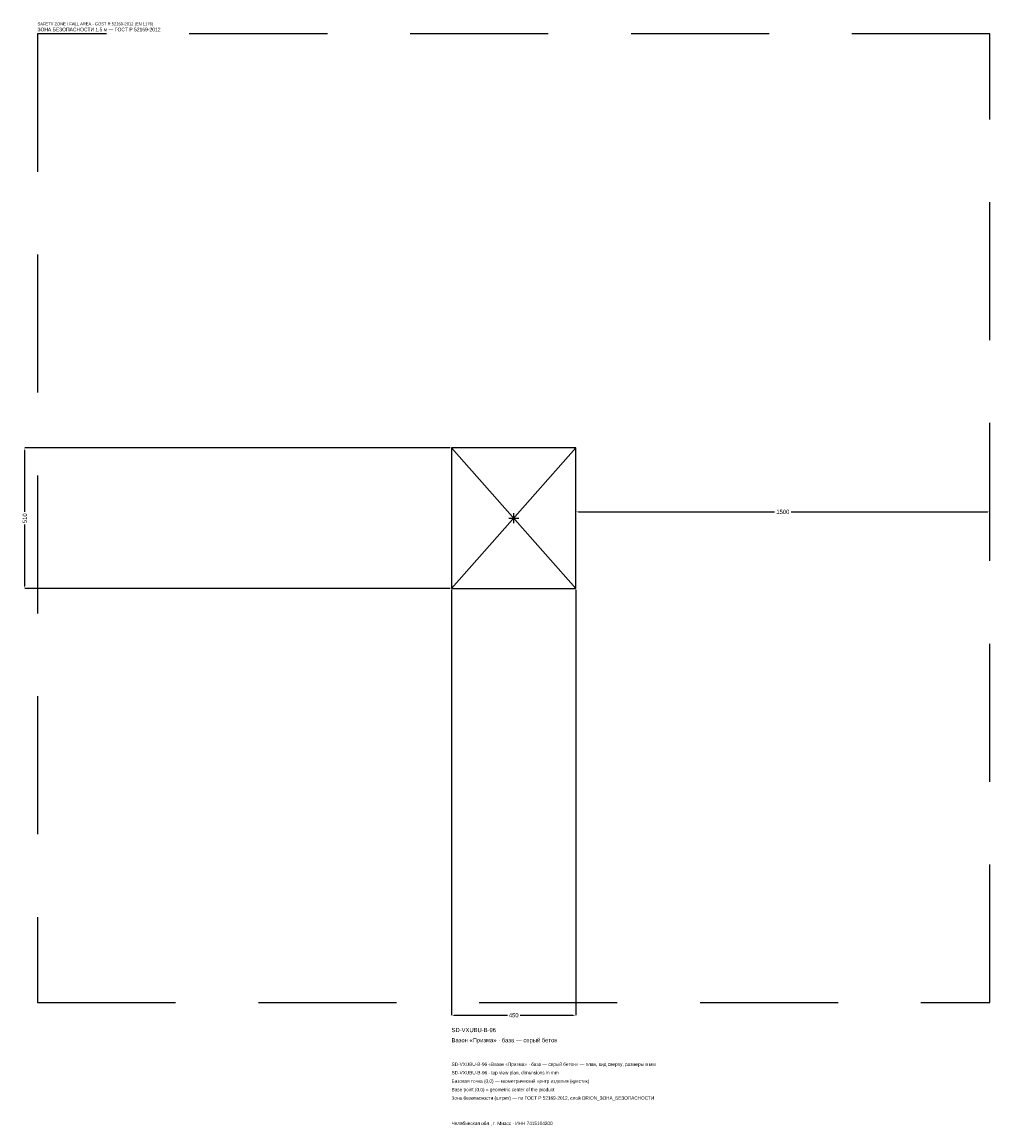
# Model space of a CAD drawing. Header units: metres. Extents: x -1781 to 1725, y -2202 to 1798.
import ezdxf

# ---------------------------------------------------------------- set-up
doc = ezdxf.new("R2010")
doc.units = ezdxf.units.M
doc.linetypes.add('DASHED', pattern=[800, 500, -300])
for name, color, linetype in [('ЗСК_ДАННЫЕ', 3, 'Continuous'), ('ЗСК_ЗОНА_БЕЗОПАСНОСТИ', 1, 'Continuous'), ('ЗСК_КОНТУР', 7, 'Continuous'), ('ЗСК_РАЗМЕРЫ', 8, 'Continuous')]:
    doc.layers.add(name, color=color, linetype=linetype)
doc.dimstyles.new('ORION', dxfattribs={"dimtxt": 15.3, "dimasz": 9.18, "dimexe": 1.25, "dimexo": 4.59, "dimtad": 1, "dimdec": 0, "dimcen": 2.5, "dimazin": 3, "dimtfac": 1, "dimtmove": 0, "dimatfit": 3})

# ---------------------------------------------------------------- blocks, each defined once
blk = doc.blocks.new('_CLOSEDFILLED')
at = {"color": 0, "linetype": 'BYBLOCK'}
blk.add_solid([(-1, 0.16), (0, 0), (-1, -0.16)], dxfattribs=at)
blk = doc.blocks.new('*D1')
for p, q in [((-225, -259.59), (-225, -1800.9)), ((225, -259.59), (225, -1800.9)), ((-215.82, -1800.9), (-22.95, -1800.9)), ((22.95, -1800.9), (215.82, -1800.9))]:
    blk.add_line(p, q)
at = {"layer": 'Defpoints'}
for p in [(-225, -255), (225, -255), (-225, -1800.9)]:
    blk.add_point(p, dxfattribs=at)
at = {"layer": 'ЗСК_РАЗМЕРЫ', "xscale": 9.18, "yscale": 9.18, "rotation": 180}
blk.add_blockref('_CLOSEDFILLED', (-225, -1800.9), dxfattribs=at)
at = {"layer": 'ЗСК_РАЗМЕРЫ', "xscale": 9.18, "yscale": 9.18}
blk.add_blockref('_CLOSEDFILLED', (225, -1800.9), dxfattribs=at)
at = {"layer": 'ЗСК_РАЗМЕРЫ', "insert": (0, -1800.9), "char_height": 15.3, "attachment_point": 5}
blk.add_mtext('450', dxfattribs=at)
blk = doc.blocks.new('*D2')
for p, q in [((-229.59, 255), (-1770.9, 255)), ((-1770.9, 22.95), (-1770.9, 245.82)), ((-1770.9, -245.82), (-1770.9, -22.95)), ((-229.59, -255), (-1770.9, -255))]:
    blk.add_line(p, q)
at = {"layer": 'Defpoints'}
for p in [(-225, 255), (-1770.9, -255), (-225, -255)]:
    blk.add_point(p, dxfattribs=at)
at = {"layer": 'ЗСК_РАЗМЕРЫ', "xscale": 9.18, "yscale": 9.18}
for p, rotation in [((-1770.9, 255), 90), ((-1770.9, -255), 270)]:
    blk.add_blockref('_CLOSEDFILLED', p, dxfattribs=dict(at, rotation=rotation))
at = {"layer": 'ЗСК_РАЗМЕРЫ', "insert": (-1770.9, 0), "char_height": 15.3, "attachment_point": 5, "rotation": 90}
blk.add_mtext('510', dxfattribs=at)
blk = doc.blocks.new('*D3')
for p, q in [((225, 4.59), (225, 22.95)), ((234.18, 22.95), (944.4, 22.95)), ((1005.6, 22.95), (1715.82, 22.95)), ((1725, 4.59), (1725, 22.95))]:
    blk.add_line(p, q)
at = {"layer": 'Defpoints'}
for p in [(225, 22.95), (225, 0), (1725, 0)]:
    blk.add_point(p, dxfattribs=at)
at = {"layer": 'ЗСК_РАЗМЕРЫ', "xscale": 9.18, "yscale": 9.18, "rotation": 180}
blk.add_blockref('_CLOSEDFILLED', (225, 22.95), dxfattribs=at)
at = {"layer": 'ЗСК_РАЗМЕРЫ', "xscale": 9.18, "yscale": 9.18}
blk.add_blockref('_CLOSEDFILLED', (1725, 22.95), dxfattribs=at)
at = {"layer": 'ЗСК_РАЗМЕРЫ', "insert": (975, 22.95), "char_height": 15.3, "attachment_point": 5}
blk.add_mtext('1500', dxfattribs=at)
blk = doc.blocks.new('ОРИОН SD-VXUBU-B-96 Вазон Призма · база — серый бетон')
at = {"layer": 'ЗСК_ЗОНА_БЕЗОПАСНОСТИ', "linetype": 'DASHED'}
blk.add_lwpolyline([(-1725, -1755), (1725, -1755), (1725, 1755), (-1725, 1755)], close=True, dxfattribs=at)
at = {"layer": 'ЗСК_КОНТУР'}
for p, q in [((-225, -255), (225, 255)), ((-225, 255), (225, -255))]:
    blk.add_line(p, q, dxfattribs=at)
blk.add_lwpolyline([(-225, -255), (225, -255), (225, 255), (-225, 255)], close=True, dxfattribs=at)
at = {"layer": 'ЗСК_РАЗМЕРЫ'}
for p, q in [((-18, 0), (18, 0)), ((0, -18), (0, 18))]:
    blk.add_line(p, q, dxfattribs=at)
at = {"layer": 'ЗСК_ДАННЫЕ'}
for tag, p in [('АРТИКУЛ', (-225, -1862.1)), ('НАИМЕНОВАНИЕ', (-225, -1898.82))]:
    blk.add_attdef(tag, p, '', height=15.3, dxfattribs=at)
at = {"layer": 'ЗСК_ДАННЫЕ', "flags": 1}
for tag, p in [('ТЕЛЕФОН', (-225, -1972.26)), ('ПРОИЗВОДИТЕЛЬ', (-225, -1935.54)), ('САЙТ', (-225, -2045.7)), ('АДРЕС', (-225, -2082.42)), ('РЕКВИЗИТЫ', (-225, -2119.14)), ('ГАБАРИТЫ', (-225, -2155.86)), ('ЗОНА_БЕЗОПАСНОСТИ', (-225, -2192.58))]:
    blk.add_attdef(tag, p, '', height=15.3, dxfattribs=at)
at = {"layer": 'ЗСК_ЗОНА_БЕЗОПАСНОСТИ', "color": 1}
for s, height, p in [('SAFETY ZONE / FALL AREA - GOST R 52169-2012 (EN 1176)', 10.71, (-1725, 1785.6)), ('ЗОНА БЕЗОПАСНОСТИ 1,5 м — ГОСТ Р 52169-2012', 13.005, (-1725, 1764.18))]:
    blk.add_text(s, height=height, dxfattribs=at).set_placement(p)
at = {"layer": 'ЗСК_РАЗМЕРЫ'}
dim = blk.add_linear_dim(base=(-1770.9, -255), p1=(-225, -255), p2=(-225, 255), angle=90, dimstyle='ORION', dxfattribs=at)
dim.commit()
dim.dimension.update_dxf_attribs({"geometry": '*D2', "text_midpoint": (-1770.9, 0)})
for base, p1, p2, picture, middle in [((225, 22.95), (225, 0), (1725, 0), '*D3', (975, 22.95)), ((-225, -1800.9), (-225, -255), (225, -255), '*D1', (0, -1800.9))]:
    dim = blk.add_linear_dim(base=base, p1=p1, p2=p2, dimstyle='ORION', dxfattribs=at)
    dim.commit()
    dim.dimension.update_dxf_attribs({"geometry": picture, "text_midpoint": middle})

msp = doc.modelspace()

# ---------------------------------------------------------------- block references
msp.add_blockref('ОРИОН SD-VXUBU-B-96 Вазон Призма · база — серый бетон', (0, 0)).add_auto_attribs({'АРТИКУЛ': 'SD-VXUBU-B-96', 'НАИМЕНОВАНИЕ': 'Вазон «Призма» · база — серый бетон'})

# ---------------------------------------------------------------- texts
at = {"layer": 'ЗСК_ДАННЫЕ', "color": 3}
for s, p in [('SD-VXUBU-B-96 «Вазон «Призма» · база — серый бетон» — план, вид сверху, размеры в мм', (-225, -1984.5)), ('SD-VXUBU-B-96 - top view plan, dimensions in mm', (-225, -2015.1)), ('Челябинская обл., г. Миасс · ИНН 7415104200', (-225, -2198.7))]:
    msp.add_text(s, height=12.24, dxfattribs=at).set_placement(p)
at = {"layer": 'ЗСК_ДАННЫЕ', "color": 7}
for s, p in [('Базовая точка (0,0) — геометрический центр изделия (крестик)', (-225, -2045.7)), ('Base point (0,0) = geometric center of the product', (-225, -2076.3))]:
    msp.add_text(s, height=12.24, dxfattribs=at).set_placement(p)
at = {"layer": 'ЗСК_ДАННЫЕ', "color": 1}
msp.add_text('Зона безопасности (штрих) — по ГОСТ Р 52169-2012, слой ORION_ЗОНА_БЕЗОПАСНОСТИ', height=12.24, dxfattribs=at).set_placement((-225, -2106.9))

doc.saveas('drawing.dxf')
